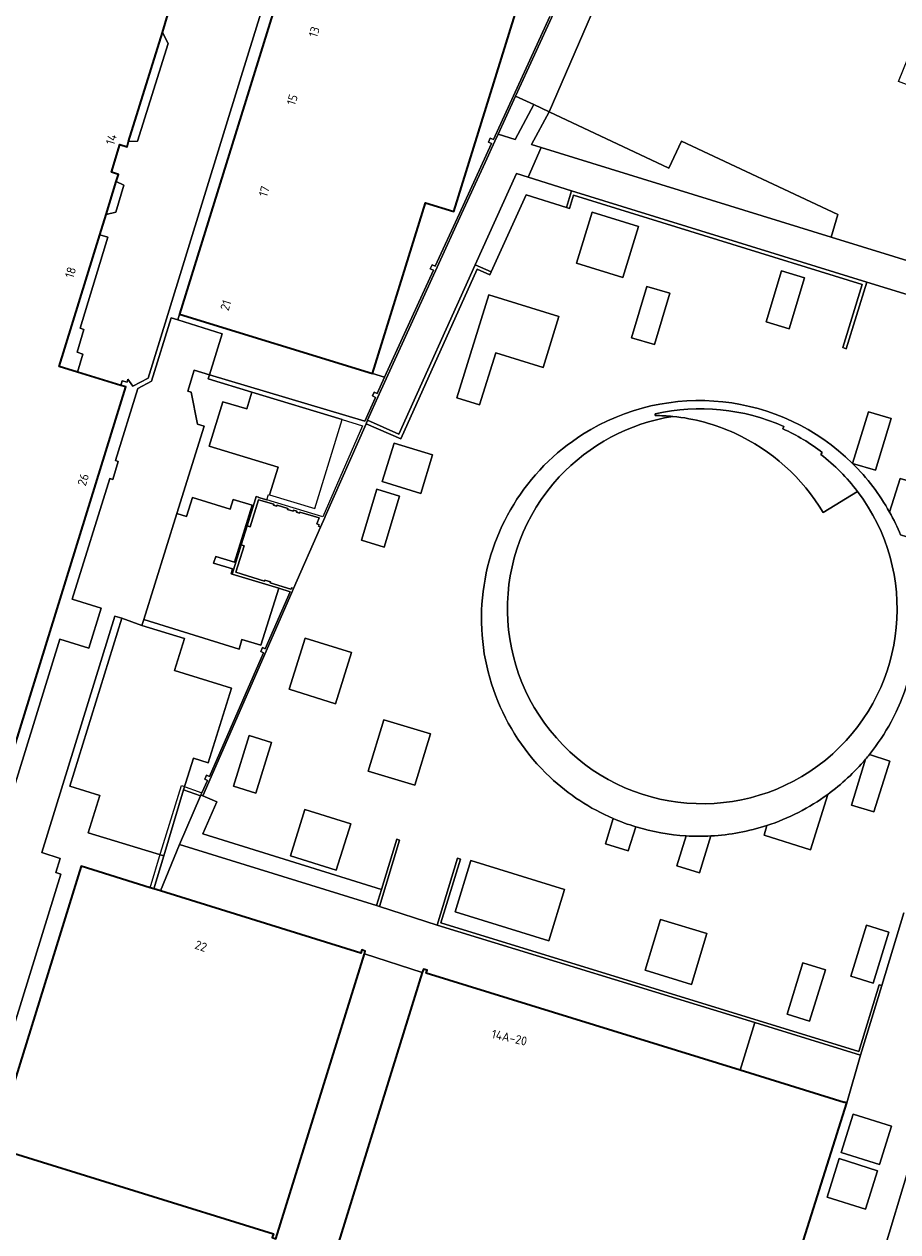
# Model space of a CAD drawing. Extents: x 151587 to 155483, y 462503 to 464608.
# Tile 192 of 236: x 154433 to 154521, y 463529 to 463650. Entities that reach past the tile are written whole.
import ezdxf
from ezdxf.enums import TextEntityAlignment as Align

# ---------------------------------------------------------------- set-up
doc = ezdxf.new("R2010")
doc.units = 0
doc.header["$LTSCALE"] = 0.5
for name, color, linetype, lineweight in [('B-RO-IE-TERREINAFSCHEIDING_KUNSTMATIG_HEKWERK-G', 251, 'IE-TERREINAFSCHEIDING-KUNSTMATIG', 18), ('B-RO-IE-TERREINAFSCHEIDING_KUNSTMATIG_MUUR-GV', 251, 'CONTINUOUS', 18), ('B-RO-OG-BEBOUWING-GV', 6, 'CONTINUOUS', 35), ('B-RO-OG-BEBOUWING-T18', 1, 'CONTINUOUS', 18), ('B-RO-OG-TERREIN_CULTUURSCHEIDING-GV', 251, 'CONTINUOUS', 18), ('B-RO-VH-VERHARDING_ASFALT-GV', 251, 'CONTINUOUS', 18), ('B-RO-VH-VERHARDING_BEDRIJFSVLOERPLAAT-GV', 251, 'CONTINUOUS', 18), ('B-RO-VH-VERHARDING_BETON-GV', 251, 'CONTINUOUS', 18), ('B-RO-VH-VERHARDING_BETONSTRAATSTEEN-GV', 251, 'CONTINUOUS', 18), ('B-RO-VH-VERHARDING_HALFVERHARDING_SCHELP-GV', 251, 'CONTINUOUS', 18), ('B-RO-VH-VERHARDING_PUIN-GV', 251, 'CONTINUOUS', 18), ('B-RO-VH-VERHARDING_STRAATBAKSTEEN-GV', 251, 'CONTINUOUS', 18), ('B-RO-VH-VERHARDING_TEGEL-GV', 251, 'CONTINUOUS', 18)]:
    doc.layers.add(name, color=color, linetype=linetype, lineweight=lineweight)
doc.styles.add('NLCS-ISO-M200-T18', font='NLCS-ISO.ttf', dxfattribs={"height": 0.36})
doc.linetypes.add('IE-TERREINAFSCHEIDING-KUNSTMATIG', pattern='A,4,[82,NLCS.SHX,S=0.75,R=90,X=0,Y=0],4,-2', length=10)

msp = doc.modelspace()

# ---------------------------------------------------------------- linework, layer by layer
at = {"layer": 'B-RO-IE-TERREINAFSCHEIDING_KUNSTMATIG_HEKWERK-G', "flags": 128}
msp.add_lwpolyline([(154446.104, 463563.506), (154447.146, 463566.996), (154449.25, 463573.805), (154451.311, 463573.078)], dxfattribs=at)
at = {"layer": 'B-RO-IE-TERREINAFSCHEIDING_KUNSTMATIG_MUUR-GV', "flags": 128}
msp.add_lwpolyline([(154486.333, 463651.224), (154480.651, 463638.857), (154480.342, 463638.999), (154480.158, 463638.599), (154480.467, 463638.457), (154477.23, 463631.411), (154474.793, 463626.08), (154474.484, 463626.221), (154474.301, 463625.821), (154474.611, 463625.679), (154469.689, 463614.912), (154468.958, 463613.283), (154468.656, 463613.419), (154468.481, 463613.026), (154468.796, 463612.887), (154467.717, 463610.471), (154452.061, 463615.169), (154451.936, 463614.76), (154456.336, 463613.42), (154465.416, 463610.656), (154467.491, 463610.025), (154463.475, 463600.86), (154457.849, 463602.561), (154457.012, 463602.814), (154457.01, 463602.829), (154456.77, 463602.898), (154456.707, 463602.673), (154456.72, 463602.658), (154455.871, 463599.943), (154456.153, 463599.855), (154457.002, 463602.581), (154458.561, 463602.125), (154458.53, 463602.02), (154458.833, 463601.919), (154458.871, 463602.032), (154459.955, 463601.699), (154459.918, 463601.579), (154460.483, 463601.41), (154460.519, 463601.528), (154460.867, 463601.422), (154460.837, 463601.313), (154461.146, 463601.229), (154461.173, 463601.327), (154463.115, 463600.743), (154462.862, 463600.147), (154463.104, 463600.036), (154463.057, 463599.904), (154463.249, 463599.809), (154463.672, 463600.791), (154463.711, 463600.877), (154467.84, 463610.229), (154467.991, 463610.573), (154469.15, 463613.197), (154474.984, 463625.992), (154477.431, 463631.349), (154479.811, 463636.527), (154480.8, 463638.678), (154481.122, 463639.379), (154482.889, 463643.225), (154486.707, 463651.536)], dxfattribs=at)
for points in [[(154488.515, 463633.696), (154487.996, 463632.019), (154488.325, 463631.917), (154488.731, 463633.23), (154517.783, 463624.244), (154515.82, 463617.895), (154516.167, 463617.788), (154518.244, 463624.501)], [(154480.42, 463625.529), (154478.828, 463626.235), (154471.131, 463609.19), (154467.991, 463610.573), (154467.84, 463610.229), (154471.319, 463608.694), (154479.031, 463625.789), (154480.286, 463625.228)], [(154454.362, 463595.083), (154459.037, 463593.661), (154460.179, 463593.313), (154457.675, 463587.571), (154457.395, 463587.694), (154457.232, 463587.295), (154457.498, 463587.172), (154452.061, 463574.701), (154451.768, 463574.826), (154451.588, 463574.428), (154451.88, 463574.304), (154451.311, 463573.078), (154451.215, 463572.85), (154451.406, 463572.763), (154460.362, 463593.244), (154460.522, 463593.627), (154460.346, 463593.718), (154460.276, 463593.572), (154458.188, 463594.214), (154458.22, 463594.319), (154457.659, 463594.491), (154457.625, 463594.38), (154454.715, 463595.275), (154455.557, 463597.947), (154455.276, 463598.036)], [(154469.394, 463563.337), (154468.901, 463561.707), (154469.188, 463561.62), (154471.211, 463568.309), (154470.924, 463568.396)], [(154506.968, 463549.918), (154517.616, 463546.645), (154519.768, 463553.644), (154519.494, 463553.728), (154517.431, 463547.019), (154475.349, 463559.955), (154477.329, 463566.396), (154477.047, 463566.483), (154474.978, 463559.752)]]:
    msp.add_lwpolyline(points, close=True, dxfattribs=at)
at = {"layer": 'B-RO-OG-BEBOUWING-GV', "flags": 128}
for points in [[(154468.377, 463675.305), (154466.044, 463676.024), (154449.059, 463621.264), (154468.486, 463615.283), (154473.825, 463632.47), (154476.67, 463631.586), (154483.497, 463653.542), (154486.378, 463652.709), (154491.162, 463668.089), (154491.219, 463668.27), (154471.21, 463674.432), (154470.718, 463674.584)], [(154430.378, 463537.387), (154458.505, 463528.656), (154458.386, 463528.274), (154458.768, 463528.156), (154467.678, 463556.865), (154467.759, 463557.126), (154467.396, 463557.251), (154467.295, 463556.928), (154447.151, 463563.181), (154446.467, 463563.393), (154446.104, 463563.506), (154439.154, 463565.663)], [(154510.403, 463523.31), (154510.706, 463524.284), (154516.212, 463541.83), (154515.956, 463541.913), (154515.949, 463541.89), (154505.485, 463545.123), (154473.876, 463554.893), (154473.978, 463555.198), (154473.611, 463555.322), (154473.493, 463554.96), (154464.621, 463526.372), (154465.003, 463526.254), (154465.114, 463526.612), (154473.804, 463523.908), (154477.605, 463522.725), (154507.34, 463513.471), (154508.93, 463518.58), (154509.228, 463519.535)]]:
    msp.add_lwpolyline(points, close=True, dxfattribs=at)
msp.add_lwpolyline([(154426.95, 463559.993), (154443.657, 463613.932), (154443.146, 463614.09), (154438.793, 463615.437), (154436.95, 463616.007), (154441.043, 463629.267), (154441.675, 463631.315), (154442.692, 463634.608), (154442.919, 463635.343), (154442.197, 463635.56), (154443.048, 463638.339), (154443.77, 463638.121), (154443.936, 463638.658), (154447.334, 463649.611), (154447.896, 463651.422)], dxfattribs=at)
at = {"layer": 'B-RO-OG-TERREIN_CULTUURSCHEIDING-GV', "flags": 128}
for points in [[(154484.725, 463642.367), (154482.889, 463643.225), (154481.122, 463639.379), (154482.856, 463638.856)], [(154493.665, 463624.959), (154495.244, 463630.096), (154490.595, 463631.524), (154489.016, 463626.387)], [(154511.969, 463624.928), (154509.647, 463625.627), (154508.099, 463620.491), (154510.422, 463619.792)], [(154498.417, 463623.368), (154496.102, 463624.065), (154494.543, 463618.892), (154496.858, 463618.195)], [(154480.885, 463617.378), (154485.647, 463615.897), (154487.239, 463621.015), (154480.195, 463623.206), (154476.967, 463612.827), (154479.249, 463612.118)], [(154516.802, 463606.227), (154519.103, 463605.542), (154520.677, 463610.754), (154518.409, 463611.443)], [(154471.212, 463602.948), (154468.929, 463603.642), (154467.369, 463598.508), (154469.652, 463597.814)], [(154461.694, 463588.632), (154460.092, 463583.491), (154464.759, 463582.037), (154466.36, 463587.178)], [(154468.061, 463575.246), (154472.741, 463573.828), (154474.307, 463578.998), (154469.626, 463580.416)], [(154456.073, 463578.835), (154454.493, 463573.723), (154456.741, 463573.028), (154458.321, 463578.14)], [(154460.213, 463566.725), (154464.829, 463565.272), (154466.297, 463569.934), (154461.681, 463571.388)], [(154478.378, 463566.236), (154476.789, 463561.084), (154486.223, 463558.173), (154487.813, 463563.324)], [(154495.915, 463555.189), (154500.584, 463553.768), (154502.145, 463558.895), (154497.477, 463560.317)], [(154516.628, 463554.591), (154518.895, 463553.896), (154520.472, 463559.044), (154518.205, 463559.739)], [(154510.216, 463550.764), (154512.485, 463550.064), (154514.078, 463555.23), (154511.809, 463555.929)], [(154524.046, 463540.485), (154523.345, 463538.176), (154519.004, 463523.826), (154521.584, 463519.273), (154522.111, 463521.01), (154527.757, 463539.359)]]:
    msp.add_lwpolyline(points, close=True, dxfattribs=at)
for points in [[(154521.647, 463599.025), (154522.254, 463598.846), (154523.867, 463604.035), (154521.598, 463604.725), (154520.527, 463601.334)], [(154518.112, 463576.444), (154516.688, 463571.822), (154518.959, 463571.138), (154520.545, 463576.257), (154518.507, 463576.925)], [(154508.184, 463569.773), (154507.895, 463568.785), (154512.558, 463567.309), (154514.3, 463572.902)], [(154492.715, 463570.47), (154491.945, 463567.93), (154494.231, 463567.227), (154494.992, 463569.638)], [(154500.049, 463568.73), (154499.115, 463565.714), (154501.413, 463565.006), (154502.545, 463568.721)]]:
    msp.add_lwpolyline(points, dxfattribs=at)
at = {"layer": 'B-RO-OG-TERREIN_CULTUURSCHEIDING-GV'}
for points in [[(154520.527, 463601.334, -0.0294527), (154521.647, 463599.025)], [(154518.507, 463576.925, -0.0067839), (154518.112, 463576.444)], [(154514.3, 463572.902, -0.0787732), (154508.184, 463569.773)], [(154494.992, 463569.638, -0.0272777), (154492.715, 463570.47)], [(154502.545, 463568.721, -0.0284451), (154500.049, 463568.73)]]:
    msp.add_lwpolyline(points, format="xyb", dxfattribs=at)
at = {"layer": 'B-RO-VH-VERHARDING_ASFALT-GV', "flags": 128}
for points in [[(154497.005, 463674.295), (154497.882, 463673.881), (154496.192, 463670.179), (154495.293, 463670.59), (154493.842, 463667.249), (154492.521, 463664.334), (154487.142, 463652.488), (154486.707, 463651.536), (154482.889, 463643.225), (154484.725, 463642.367), (154486.255, 463641.652), (154494.351, 463660.334), (154507.264, 463688.278), (154503.952, 463689.809), (154498.192, 463676.951), (154497.028, 463674.344)], [(154493.665, 463624.959), (154489.016, 463626.387), (154490.595, 463631.524), (154495.244, 463630.096)], [(154511.969, 463624.928), (154510.422, 463619.792), (154508.099, 463620.491), (154509.647, 463625.627)], [(154498.417, 463623.368), (154496.858, 463618.195), (154494.543, 463618.892), (154496.102, 463624.065)], [(154480.885, 463617.378), (154479.249, 463612.118), (154476.967, 463612.827), (154480.195, 463623.206), (154487.239, 463621.015), (154485.647, 463615.897)], [(154516.802, 463606.227), (154518.409, 463611.443), (154520.677, 463610.754), (154519.103, 463605.542)], [(154474.528, 463607.1), (154473.342, 463603.22), (154469.463, 463604.404), (154470.649, 463608.285)], [(154471.212, 463602.948), (154469.652, 463597.814), (154467.369, 463598.508), (154468.929, 463603.642)], [(154455.871, 463599.943), (154455.276, 463598.036), (154455.557, 463597.947), (154454.715, 463595.275), (154457.625, 463594.38), (154457.659, 463594.491), (154458.22, 463594.319), (154458.188, 463594.214), (154460.276, 463593.572), (154460.346, 463593.718), (154460.522, 463593.627), (154463.249, 463599.809), (154463.057, 463599.904), (154463.104, 463600.036), (154462.862, 463600.147), (154463.115, 463600.743), (154461.173, 463601.327), (154461.146, 463601.229), (154460.837, 463601.313), (154460.867, 463601.422), (154460.519, 463601.528), (154460.483, 463601.41), (154459.918, 463601.579), (154459.955, 463601.699), (154458.871, 463602.032), (154458.833, 463601.919), (154458.53, 463602.02), (154458.561, 463602.125), (154457.002, 463602.581), (154456.153, 463599.855)], [(154461.694, 463588.632), (154466.36, 463587.178), (154464.759, 463582.037), (154460.092, 463583.491)], [(154468.061, 463575.246), (154469.626, 463580.416), (154474.307, 463578.998), (154472.741, 463573.828)], [(154456.073, 463578.835), (154458.321, 463578.14), (154456.741, 463573.028), (154454.493, 463573.723)], [(154460.213, 463566.725), (154461.681, 463571.388), (154466.297, 463569.934), (154464.829, 463565.272)], [(154478.378, 463566.236), (154487.813, 463563.324), (154486.223, 463558.173), (154476.789, 463561.084)], [(154495.915, 463555.189), (154497.477, 463560.317), (154502.145, 463558.895), (154500.584, 463553.768)], [(154516.628, 463554.591), (154518.205, 463559.739), (154520.472, 463559.044), (154518.895, 463553.896)], [(154510.216, 463550.764), (154511.809, 463555.929), (154514.078, 463555.23), (154512.485, 463550.064)]]:
    msp.add_lwpolyline(points, close=True, dxfattribs=at)
for points in [[(154447.896, 463651.422), (154447.334, 463649.611), (154447.923, 463648.533), (154444.843, 463638.688), (154443.936, 463638.658), (154443.77, 463638.121), (154443.048, 463638.339), (154442.197, 463635.56), (154442.919, 463635.343), (154442.692, 463634.608), (154443.459, 463634.267), (154442.633, 463631.527), (154441.675, 463631.315), (154441.043, 463629.267), (154441.856, 463629.013), (154439.061, 463619.844), (154439.432, 463619.719), (154438.759, 463617.443), (154439.334, 463617.248), (154438.793, 463615.437), (154443.146, 463614.09), (154443.29, 463614.558), (154443.802, 463614.4), (154443.857, 463614.708), (154444.363, 463614.011), (154445.888, 463614.82), (154447.736, 463620.798), (154455.271, 463645.179), (154463.799, 463672.653)], [(154527.782, 463621.574), (154518.244, 463624.501), (154516.167, 463617.788), (154515.82, 463617.895), (154517.783, 463624.244), (154488.731, 463633.23), (154488.325, 463631.917), (154487.996, 463632.019), (154483.942, 463633.284), (154480.42, 463625.529), (154480.286, 463625.228), (154479.031, 463625.789), (154471.319, 463608.694), (154467.84, 463610.229), (154463.711, 463600.877), (154463.672, 463600.791), (154463.249, 463599.809), (154460.522, 463593.627), (154460.362, 463593.244), (154451.406, 463572.763), (154452.81, 463572.143), (154451.388, 463568.924), (154469.394, 463563.337), (154470.924, 463568.396), (154471.211, 463568.309), (154469.188, 463561.62), (154474.978, 463559.752), (154477.047, 463566.483), (154477.329, 463566.396), (154475.349, 463559.955), (154517.431, 463547.019), (154519.494, 463553.728), (154519.768, 463553.644), (154521.972, 463560.972)], [(154430, 463541.948), (154437.098, 463564.874), (154436.605, 463565.043), (154437.035, 463566.445), (154435.182, 463567.041), (154442.529, 463590.846), (154443.234, 463590.65), (154445.273, 463589.919), (154445.459, 463590.501), (154448.796, 463601.196), (154451.545, 463609.985), (154450.865, 463610.201), (154450.242, 463613.396), (154449.878, 463613.513), (154450.52, 463615.628), (154452.061, 463615.169), (154453.337, 463619.286), (154448.878, 463620.686), (154448.214, 463620.894), (154446.232, 463614.506), (154444.855, 463613.777), (154442.6, 463606.527), (154442.892, 463606.434), (154442.351, 463604.616), (154442.047, 463604.705), (154438.261, 463592.571), (154441.18, 463591.653), (154439.915, 463587.636), (154436.998, 463588.532), (154427.755, 463558.623)], [(154520.527, 463601.334), (154521.598, 463604.725), (154523.867, 463604.035), (154522.254, 463598.846), (154521.647, 463599.025)], [(154518.507, 463576.925), (154520.545, 463576.257), (154518.959, 463571.138), (154516.688, 463571.822), (154518.112, 463576.444)], [(154514.3, 463572.902), (154512.558, 463567.309), (154507.895, 463568.785), (154508.184, 463569.773)], [(154494.992, 463569.638), (154494.231, 463567.227), (154491.945, 463567.93), (154492.715, 463570.47)], [(154502.545, 463568.721), (154501.413, 463565.006), (154499.115, 463565.714), (154500.049, 463568.73)]]:
    msp.add_lwpolyline(points, dxfattribs=at)
at = {"layer": 'B-RO-VH-VERHARDING_ASFALT-GV'}
for points in [[(154489.649, 463609.163, -0.3491325), (154516.802, 463606.227)], [(154486.356, 463574.634, -0.489648), (154489.649, 463609.163)], [(154516.802, 463606.227, -0.0705438), (154520.527, 463601.334)], [(154522.328, 463597.144, -0.2017544), (154520.687, 463580.218)], [(154520.687, 463580.218, -0.0450867), (154518.507, 463576.925)], [(154518.112, 463576.444, -0.0592874), (154514.3, 463572.902)], [(154492.715, 463570.47, -0.0871372), (154486.356, 463574.634)], [(154500.049, 463568.73, -0.0589108), (154494.992, 463569.638)], [(154508.184, 463569.773, -0.0656136), (154502.545, 463568.721)]]:
    msp.add_lwpolyline(points, format="xyb", dxfattribs=at)
at = {"layer": 'B-RO-VH-VERHARDING_BEDRIJFSVLOERPLAAT-GV', "flags": 128}
for points in [[(154478.828, 463626.235), (154480.42, 463625.529), (154483.942, 463633.284), (154487.996, 463632.019), (154488.515, 463633.696), (154484.166, 463635.042), (154482.972, 463635.411)], [(154451.406, 463572.763), (154451.215, 463572.85), (154451.176, 463572.76), (154449.041, 463567.844), (154468.901, 463561.707), (154469.394, 463563.337), (154451.388, 463568.924), (154452.81, 463572.143)], [(154519.527, 463535.631), (154520.718, 463539.485), (154516.874, 463540.704), (154515.646, 463536.83)], [(154514.252, 463532.34), (154518.096, 463531.144), (154519.315, 463535.008), (154515.46, 463536.225)]]:
    msp.add_lwpolyline(points, close=True, dxfattribs=at)
at = {"layer": 'B-RO-VH-VERHARDING_BEDRIJFSVLOERPLAAT-GV'}
for points in [[(154516.802, 463606.227, 0.3491325), (154489.649, 463609.163)], [(154487.271, 463604.868, -0.1663632), (154498.7, 463610.965)], [(154498.7, 463610.965, 0.0225622), (154496.925, 463611.057)], [(154496.947, 463611.214, -0.162121), (154509.888, 463609.95)], [(154509.785, 463609.711, -0.0629257), (154513.759, 463607.329)], [(154489.649, 463609.163, 0.489648), (154486.356, 463574.634)], [(154513.612, 463607.133, -0.0653237), (154517.315, 463603.396)], [(154520.527, 463601.334, 0.0705438), (154516.802, 463606.227)], [(154487.651, 463577.881, -0.3995263), (154487.271, 463604.868)], [(154517.315, 463603.396, -0.3897631), (154514.81, 463576.998)], [(154521.647, 463599.025, 0.0294527), (154520.527, 463601.334)], [(154520.687, 463580.218, 0.2017544), (154522.328, 463597.144)], [(154518.507, 463576.925, 0.0450867), (154520.687, 463580.218)], [(154514.81, 463576.998, -0.4027019), (154487.651, 463577.881)], [(154518.112, 463576.444, 0.0067839), (154518.507, 463576.925)], [(154514.3, 463572.902, 0.0592874), (154518.112, 463576.444)], [(154486.356, 463574.634, 0.0871372), (154492.715, 463570.47)], [(154508.184, 463569.773, 0.0787732), (154514.3, 463572.902)], [(154492.715, 463570.47, 0.0272777), (154494.992, 463569.638)], [(154494.992, 463569.638, 0.0589108), (154500.049, 463568.73)], [(154502.545, 463568.721, 0.0656136), (154508.184, 463569.773)], [(154500.049, 463568.73, 0.0284451), (154502.545, 463568.721)]]:
    msp.add_lwpolyline(points, format="xyb", dxfattribs=at)
at = {"layer": 'B-RO-VH-VERHARDING_BEDRIJFSVLOERPLAAT-GV', "flags": 128}
for points in [[(154496.925, 463611.057), (154496.947, 463611.214)], [(154509.888, 463609.95), (154509.785, 463609.711)], [(154513.759, 463607.329), (154513.612, 463607.133)]]:
    msp.add_lwpolyline(points, dxfattribs=at)
at = {"layer": 'B-RO-VH-VERHARDING_BETON-GV', "flags": 128}
for points in [[(154458.13, 463603.076), (154462.678, 463601.693), (154465.416, 463610.656), (154456.336, 463613.42), (154455.817, 463611.716), (154453.429, 463612.441), (154452.026, 463607.973), (154458.971, 463605.852)], [(154459.037, 463593.661), (154454.362, 463595.083), (154454.247, 463595.118), (154454.395, 463595.613), (154452.493, 463596.203), (154452.698, 463596.868), (154454.593, 463596.274), (154456.361, 463602.019), (154454.47, 463602.596), (154454.161, 463601.635), (154450.347, 463602.811), (154449.756, 463600.903), (154448.796, 463601.196), (154445.459, 463590.501), (154455.046, 463587.543), (154455.342, 463588.502), (154457.253, 463587.924)], [(154443.234, 463590.65), (154438.006, 463573.742), (154441.032, 463572.802), (154439.854, 463569.028), (154447.463, 463566.71), (154449.451, 463573.347), (154450.45, 463576.556), (154451.952, 463576.074), (154454.303, 463583.592), (154448.551, 463585.377), (154449.558, 463588.616), (154445.273, 463589.919)]]:
    msp.add_lwpolyline(points, close=True, dxfattribs=at)
for points in [[(154496.947, 463611.214), (154496.925, 463611.057)], [(154509.785, 463609.711), (154509.888, 463609.95)], [(154513.612, 463607.133), (154513.759, 463607.329)], [(154513.832, 463601.289), (154517.315, 463603.396)]]:
    msp.add_lwpolyline(points, dxfattribs=at)
at = {"layer": 'B-RO-VH-VERHARDING_BETON-GV'}
for points in [[(154496.925, 463611.057, -0.0225622), (154498.7, 463610.965)], [(154509.888, 463609.95, 0.162121), (154496.947, 463611.214)], [(154498.7, 463610.965, -0.083921), (154504.954, 463609.266)], [(154513.759, 463607.329, 0.0629257), (154509.785, 463609.711)], [(154504.954, 463609.266, -0.1528899), (154513.832, 463601.289)], [(154517.315, 463603.396, 0.0653237), (154513.612, 463607.133)]]:
    msp.add_lwpolyline(points, format="xyb", dxfattribs=at)
at = {"layer": 'B-RO-VH-VERHARDING_BETONSTRAATSTEEN-GV', "flags": 128}
for points in [[(154427.755, 463558.623), (154436.998, 463588.532), (154439.915, 463587.636), (154441.18, 463591.653), (154438.261, 463592.571), (154442.047, 463604.705), (154442.351, 463604.616), (154442.892, 463606.434), (154442.6, 463606.527), (154444.855, 463613.777), (154446.232, 463614.506), (154448.214, 463620.894), (154448.878, 463620.686), (154449.059, 463621.264), (154466.044, 463676.024)], [(154463.799, 463672.653), (154455.271, 463645.179), (154447.736, 463620.798), (154445.888, 463614.82), (154444.363, 463614.011), (154443.857, 463614.708), (154443.802, 463614.4), (154443.29, 463614.558), (154443.146, 463614.09), (154443.657, 463613.932), (154426.95, 463559.993)], [(154430.378, 463537.387), (154439.154, 463565.663), (154446.104, 463563.506), (154446.467, 463563.393), (154447.463, 463566.71), (154439.854, 463569.028), (154441.032, 463572.802), (154438.006, 463573.742), (154443.234, 463590.65), (154442.529, 463590.846), (154435.182, 463567.041), (154437.035, 463566.445), (154436.605, 463565.043), (154437.098, 463564.874), (154430, 463541.948)], [(154521.972, 463560.972), (154519.768, 463553.644), (154517.616, 463546.645), (154516.212, 463541.83), (154510.706, 463524.284), (154514.578, 463523.1), (154512.805, 463517.368), (154508.93, 463518.58), (154507.34, 463513.471), (154477.605, 463522.725), (154476.558, 463519.329), (154472.762, 463520.543), (154473.804, 463523.908), (154465.114, 463526.612), (154465.003, 463526.254), (154464.621, 463526.372), (154473.493, 463554.96), (154467.678, 463556.865)], [(154467.678, 463556.865), (154458.768, 463528.156), (154458.386, 463528.274), (154458.505, 463528.656), (154430.378, 463537.387), (154427.937, 463534.396), (154427.761, 463534.223), (154428.355, 463534.05), (154426.685, 463528.343), (154427.708, 463528.15)], [(154521.584, 463519.273), (154519.004, 463523.826), (154523.345, 463538.176)]]:
    msp.add_lwpolyline(points, dxfattribs=at)
for points in [[(154532.482, 463640.536), (154527.331, 463642.477), (154521.431, 463644.7), (154524.121, 463651.306), (154502.692, 463661.137), (154500.945, 463657.342), (154494.351, 463660.334), (154486.255, 463641.652), (154498.306, 463635.981), (154499.575, 463638.698), (154515.31, 463631.288), (154514.637, 463629.023), (154533.568, 463623.164), (154534.699, 463626.787), (154526.231, 463631.055), (154528.845, 463635.02)], [(154447.334, 463649.611), (154443.936, 463638.658), (154444.843, 463638.688), (154447.923, 463648.533)], [(154441.675, 463631.315), (154442.633, 463631.527), (154443.459, 463634.267), (154442.692, 463634.608)], [(154441.043, 463629.267), (154436.95, 463616.007), (154438.793, 463615.437), (154439.334, 463617.248), (154438.759, 463617.443), (154439.432, 463619.719), (154439.061, 463619.844), (154441.856, 463629.013)], [(154468.486, 463615.283), (154449.059, 463621.264), (154448.878, 463620.686), (154453.337, 463619.286), (154452.061, 463615.169), (154467.717, 463610.471), (154468.796, 463612.887), (154468.481, 463613.026), (154468.656, 463613.419), (154468.958, 463613.283), (154469.689, 463614.912)], [(154455.276, 463598.036), (154455.871, 463599.943), (154456.72, 463602.658), (154456.707, 463602.673), (154456.77, 463602.898), (154457.01, 463602.829), (154457.012, 463602.814), (154457.849, 463602.561), (154458.016, 463603.111), (154458.13, 463603.076), (154458.971, 463605.852), (154452.026, 463607.973), (154453.429, 463612.441), (154455.817, 463611.716), (154456.336, 463613.42), (154451.936, 463614.76), (154452.061, 463615.169), (154450.52, 463615.628), (154449.878, 463613.513), (154450.242, 463613.396), (154450.865, 463610.201), (154451.545, 463609.985), (154448.796, 463601.196), (154449.756, 463600.903), (154450.347, 463602.811), (154454.161, 463601.635), (154454.47, 463602.596), (154456.361, 463602.019), (154454.593, 463596.274), (154452.698, 463596.868), (154452.493, 463596.203), (154454.395, 463595.613), (154454.247, 463595.118), (154454.362, 463595.083)], [(154474.528, 463607.1), (154470.649, 463608.285), (154469.463, 463604.404), (154473.342, 463603.22)], [(154445.459, 463590.501), (154445.273, 463589.919), (154449.558, 463588.616), (154448.551, 463585.377), (154454.303, 463583.592), (154451.952, 463576.074), (154450.45, 463576.556), (154449.451, 463573.347), (154451.176, 463572.76), (154451.215, 463572.85), (154451.311, 463573.078), (154451.88, 463574.304), (154451.588, 463574.428), (154451.768, 463574.826), (154452.061, 463574.701), (154457.498, 463587.172), (154457.232, 463587.295), (154457.395, 463587.694), (154457.675, 463587.571), (154460.179, 463593.313), (154459.037, 463593.661), (154457.253, 463587.924), (154455.342, 463588.502), (154455.046, 463587.543)], [(154506.968, 463549.918), (154505.485, 463545.123), (154515.949, 463541.89), (154515.956, 463541.913), (154516.212, 463541.83), (154517.616, 463546.645)], [(154519.527, 463535.631), (154515.646, 463536.83), (154516.874, 463540.704), (154520.718, 463539.485)], [(154514.252, 463532.34), (154515.46, 463536.225), (154519.315, 463535.008), (154518.096, 463531.144)]]:
    msp.add_lwpolyline(points, close=True, dxfattribs=at)
at = {"layer": 'B-RO-VH-VERHARDING_HALFVERHARDING_SCHELP-GV'}
for points in [[(154498.7, 463610.965, 0.1663632), (154487.271, 463604.868)], [(154504.954, 463609.266, 0.083921), (154498.7, 463610.965)], [(154513.832, 463601.289, 0.1528899), (154504.954, 463609.266)], [(154487.271, 463604.868, 0.3995263), (154487.651, 463577.881)], [(154514.81, 463576.998, 0.3897631), (154517.315, 463603.396)], [(154487.651, 463577.881, 0.4027019), (154514.81, 463576.998)]]:
    msp.add_lwpolyline(points, format="xyb", dxfattribs=at)
at = {"layer": 'B-RO-VH-VERHARDING_HALFVERHARDING_SCHELP-GV', "flags": 128}
msp.add_lwpolyline([(154517.315, 463603.396), (154513.832, 463601.289)], dxfattribs=at)
at = {"layer": 'B-RO-VH-VERHARDING_PUIN-GV', "flags": 128}
msp.add_lwpolyline([(154514.637, 463629.023), (154515.31, 463631.288), (154499.575, 463638.698), (154498.306, 463635.981), (154486.255, 463641.652), (154484.498, 463638.35), (154485.467, 463638.05)], close=True, dxfattribs=at)
at = {"layer": 'B-RO-VH-VERHARDING_STRAATBAKSTEEN-GV', "flags": 128}
for points in [[(154449.451, 463573.347), (154447.463, 463566.71), (154446.467, 463563.393), (154447.151, 463563.181), (154449.041, 463567.844), (154451.176, 463572.76)], [(154467.678, 463556.865), (154473.493, 463554.96), (154473.611, 463555.322), (154473.978, 463555.198), (154473.876, 463554.893), (154505.485, 463545.123), (154506.968, 463549.918), (154474.978, 463559.752), (154469.188, 463561.62), (154468.901, 463561.707), (154449.041, 463567.844), (154447.151, 463563.181), (154467.295, 463556.928), (154467.396, 463557.251), (154467.759, 463557.126)]]:
    msp.add_lwpolyline(points, close=True, dxfattribs=at)
at = {"layer": 'B-RO-VH-VERHARDING_TEGEL-GV', "flags": 128}
msp.add_lwpolyline([(154483.497, 463653.542), (154476.67, 463631.586), (154473.825, 463632.47), (154468.486, 463615.283), (154469.689, 463614.912), (154474.611, 463625.679), (154474.301, 463625.821), (154474.484, 463626.221), (154474.793, 463626.08), (154477.23, 463631.411), (154480.467, 463638.457), (154480.158, 463638.599), (154480.342, 463638.999), (154480.651, 463638.857), (154486.333, 463651.224)], dxfattribs=at)
for points in [[(154481.122, 463639.379), (154480.8, 463638.678), (154479.811, 463636.527), (154477.431, 463631.349), (154474.984, 463625.992), (154469.15, 463613.197), (154467.991, 463610.573), (154471.131, 463609.19), (154478.828, 463626.235), (154482.972, 463635.411), (154484.166, 463635.042), (154485.467, 463638.05), (154484.498, 463638.35), (154486.255, 463641.652), (154484.725, 463642.367), (154482.856, 463638.856)], [(154488.515, 463633.696), (154518.244, 463624.501), (154527.782, 463621.574), (154532.572, 463620.094), (154533.568, 463623.164), (154514.637, 463629.023), (154485.467, 463638.05), (154484.166, 463635.042)]]:
    msp.add_lwpolyline(points, close=True, dxfattribs=at)

# ---------------------------------------------------------------- texts
at = {"layer": 'B-RO-OG-BEBOUWING-T18', "style": 'NLCS-ISO-M200-T18'}
for s, rotation, p in [('13', 72.4, (154462.609, 463649.685)), ('15', 72.4, (154460.402, 463642.858)), ('14', 72.8, (154442.186, 463638.869)), ('17', 72.4, (154457.587, 463633.627)), ('18', 73, (154438.084, 463625.465)), ('21', 72.4, (154453.706, 463622.157)), ('26', 72.5, (154439.362, 463604.597)), ('22', 341.3, (154451.215, 463557.632)), ('14A-20', 347.3, (154482.262, 463548.418))]:
    msp.add_text(s, height=0.9, rotation=rotation, dxfattribs=at).set_placement(p, align=Align.MIDDLE)

doc.saveas('drawing.dxf')
